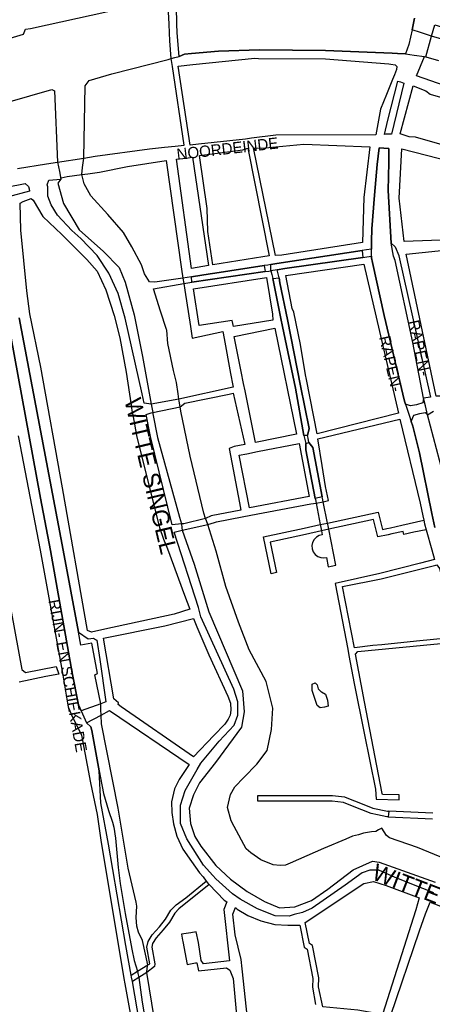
# Model space of a CAD drawing. Header units: metres. Extents: x 89872 to 99175, y 455036 to 468911.
# Tile 74 of 196: x 92937 to 93303, y 463180 to 464054. Entities that reach past the tile are written whole.
import ezdxf
from ezdxf.enums import TextEntityAlignment as Align

# ---------------------------------------------------------------- set-up
doc = ezdxf.new("R2010")
doc.units = ezdxf.units.M
doc.layers.add('Straatnamen', color=7, linetype='Continuous')
doc.layers.add('Straatnamen doorgaand', color=7, linetype='Continuous')
doc.layers.add('Waterdeel', color=7, linetype='Continuous', true_color=0x00aaff)
doc.layers.add('Wegdeel', color=7, linetype='Continuous', true_color=0x9a9a9a)

msp = doc.modelspace()

# ---------------------------------------------------------------- linework, layer by layer
at = {"layer": 'Waterdeel', "lineweight": -3}
for p, q in [((92879, 463803.28), (92939.17, 463477.37)), ((92939.17, 463477.37), (92942.43, 463474.74)), ((92942.43, 463474.74), (92969.58, 463480.01)), ((92969.58, 463480.01), (92971.98, 463473.28)), ((92960.54, 463471.39), (92936.7, 463466.16)), ((92971.98, 463473.28), (92960.54, 463471.39)), ((93196.64, 463464.54), (93199.36, 463465.59)), ((93196.64, 463461.9), (93196.64, 463464.54)), ((93196.64, 463458.74), (93196.64, 463461.9)), ((93199.36, 463465.59), (93200.99, 463464.01)), ((93200.99, 463464.01), (93202.08, 463460.32)), ((93202.08, 463460.32), (93204.41, 463458.05)), ((93200.99, 463445.56), (93196.64, 463458.74)), ((93204.41, 463458.05), (93204.79, 463457.68)), ((93204.79, 463457.68), (93208.6, 463455.58)), ((93208.6, 463455.58), (93210.23, 463450.3)), ((93203.71, 463443.45), (93200.99, 463445.56)), ((93207.51, 463443.98), (93203.71, 463443.45)), ((93210.77, 463445.03), (93207.51, 463443.98)), ((93210.23, 463450.3), (93210.77, 463445.03))]:
    msp.add_line(p, q, dxfattribs=at)
for points in [[(92903.86, 464030.39), (92940.71, 464041.22), (92942.47, 464045.6), (92946.71, 464046.19), (93015.39, 464061.25)], [(93369.6, 464019.97), (93302.58, 464039.43), (93292.84, 464042.65), (93285.24, 464045.16), (93287.34, 464055.35)], [(93314.95, 463643.12), (93298.91, 463703.34), (93297.06, 463711.39), (93295.47, 463718.33), (93285.92, 463767.61), (93270.17, 463840.51), (93268.69, 463844.22), (93266.72, 463855.77), (93264, 463902.59), (93264.61, 463927.3), (93264.62, 463939.66), (93260.29, 463939.97), (93255.97, 463940.28), (93254.43, 463925.45), (93251.96, 463898.27), (93249.49, 463868.61), (93249.35, 463857.45), (93249.27, 463850.49), (93244.95, 463849.87), (93241, 463849.3), (93165.4, 463837.63), (93159.87, 463836.78), (93157.24, 463836.41), (93153.97, 463835.95), (93110.19, 463829.1), (93106.04, 463828.49), (93089.64, 463825.94), (93085.74, 463825.3), (93081.98, 463824.69), (93057.04, 463821.08), (93052.35, 463821.46), (93048, 463828.46), (93045.22, 463836.49), (93036.58, 463852.55), (93029.17, 463865.22), (93015.27, 463881.28), (93000.45, 463897.65), (92994.27, 463908.46), (92992.2, 463916.76), (92993.08, 463922.94), (92994.26, 463931.33), (92995.2, 463995.26), (92998.91, 464000.2), (93018.81, 464006.03), (93069, 464018.73), (93071.68, 464019.59), (93074.76, 464020.61), (93078.78, 464021.35), (93083.51, 464023.37), (93089.73, 464023.95), (93113.46, 464026.15), (93149.9, 464027.38), (93208.57, 464026.77), (93267.63, 464024.31), (93272.37, 464024.08), (93279.42, 464023.74), (93287.15, 464022.73), (93296.42, 464021.52), (93297.57, 464021.19), (93308.82, 464017.97)], [(92926.65, 463981.05), (92965.87, 463992.17), (92968.03, 463990.93), (92970.84, 463927.7), (92972.45, 463919.3), (92973.73, 463912.63), (92971.03, 463908.94), (92976.19, 463891), (92990.07, 463867.61), (93011.56, 463848.5), (93025.57, 463834.25), (93030.71, 463821.04), (93038.89, 463792.32), (93046.3, 463755.25), (93053.89, 463713.07), (93054.41, 463710.1), (93055.23, 463705.44), (93055.26, 463704.28), (93059.43, 463683.28), (93078.88, 463612.54), (93080.8, 463606.77), (93081.11, 463603.28), (93081.31, 463601.04), (93092.01, 463570.84), (93105.01, 463528.65), (93134.93, 463458.41), (93136.47, 463439.87), (93134, 463426.28), (93110.84, 463395.09), (93096.64, 463376.86), (93091.39, 463366.36), (93087.68, 463354.31), (93088.61, 463340.72), (93092.47, 463329.29), (93098.02, 463320.64), (93111.3, 463303.65), (93124.27, 463291.3), (93139.09, 463280.49), (93154.22, 463271.53), (93167.81, 463265.97), (93181.4, 463266.9), (93195.91, 463272.46), (93210.42, 463282.65), (93232.96, 463299.64), (93250.26, 463307.36), (93255.97, 463306.43), (93305.63, 463288.78)], [(93367.07, 463287.78), (93289.93, 463319.41), (93265.17, 463328.2), (93262.7, 463330.18), (93260.48, 463333.41), (93258.44, 463336.65), (93255.55, 463335.28), (93253.17, 463333.75), (93249.25, 463333.41), (93242.11, 463332.22), (93237.68, 463330.86), (93232.37, 463329.6), (93226.48, 463326.82), (93206.81, 463318.72), (93177.08, 463305.73), (93172.99, 463303.91), (93168.22, 463303.68), (93162.09, 463304.14), (93151.18, 463308.45), (93142.1, 463314.81), (93138.17, 463318.48), (93127.48, 463338.22), (93124.74, 463343.19), (93121.65, 463354.93), (93124.08, 463366.49), (93128.18, 463373.35), (93135.91, 463381.72), (93147.46, 463393.51), (93156.79, 463405.55), (93160.48, 463424.22), (93161.7, 463443.14), (93155.81, 463466.72), (93140.79, 463494.86), (93131.42, 463519.39), (93120.1, 463551.08), (93111.46, 463582.58), (93104.02, 463606.18), (93102.92, 463609.32), (93102.16, 463611.49), (93100.5, 463616.25), (93088.47, 463666.68), (93080.11, 463706.6), (93079.5, 463710.67), (93078.7, 463715.47), (93078.38, 463717.41), (93077.72, 463722), (93076.26, 463732.09), (93073.76, 463742.91), (93068.62, 463766.79), (93067.61, 463778.73), (93067.45, 463779.32), (93062.21, 463795.41), (93056.03, 463815.18), (93082.88, 463820.07), (93086.38, 463820.68), (93090.02, 463821.31), (93154.92, 463830.7), (93158.32, 463830.98), (93160.11, 463831.12), (93160.95, 463827.9), (93161.83, 463824.52), (93168.98, 463788.88), (93170.48, 463781.7), (93181.86, 463727.14), (93189.15, 463685), (93189.76, 463682.78), (93191.09, 463677.94), (93191.09, 463672.4), (93199.32, 463629.33), (93199.52, 463628.29), (93200.12, 463625.17), (93203.78, 463606.01), (93204.26, 463603.5), (93204.84, 463600.47), (93205.52, 463596.93), (93202.84, 463596.26), (93200.36, 463594.83), (93198.38, 463592.78), (93197.03, 463590.25), (93196.44, 463587.45), (93196.64, 463584.6), (93197.62, 463581.91), (93199.3, 463579.6), (93201.56, 463577.84), (93204.21, 463576.77), (93207.05, 463576.47), (93209.35, 463576.88), (93210.97, 463568.68), (93213.61, 463569.24), (93217.67, 463570.1), (93211.32, 463601.88), (93210.72, 463604.9), (93210.21, 463607.41), (93206.46, 463626.17), (93205.73, 463629.56), (93205.49, 463630.69), (93197.38, 463674.39), (93193.82, 463678.82), (93192.99, 463682.67), (93192.47, 463685.08), (93194.06, 463691.31), (93186.18, 463729.3), (93174.76, 463787.99), (93167.97, 463820.73), (93167.24, 463825.14), (93166.39, 463828.69), (93165.59, 463832.06), (93172.37, 463833.22), (93241.49, 463843.21), (93245.28, 463843.76), (93249.2, 463844.33), (93249.18, 463842.67), (93250.07, 463838.69), (93260.6, 463791.7), (93278.51, 463715.71), (93279.42, 463712.99), (93281.77, 463705.92), (93282.69, 463703.18), (93284.6, 463697.43), (93285.92, 463693.47), (93291.79, 463669.69), (93302.93, 463615.81), (93305.45, 463603.62)], [(92925.88, 463792.63), (92955.68, 463629.53), (92964.48, 463583.2), (92983.78, 463474.47), (92989.34, 463446.05), (92991.74, 463440.76), (92994.08, 463435.6), (92996.62, 463430.03), (93000.26, 463426.71), (93001.15, 463423.25), (93007.83, 463387.42), (93011.53, 463367.37), (93016.04, 463352.31), (93019.58, 463342.09), (93020.79, 463337.58), (93022.24, 463327.84), (93024.58, 463301.91), (93026.43, 463287.58), (93030.77, 463261.09), (93036.65, 463229.36), (93038.91, 463219.3), (93041.86, 463209.86), (93042.1, 463207.77), (93042.86, 463204.08), (93045.79, 463182.34), (93051.87, 463147.53)], [(93056.91, 463167.03), (93049.86, 463208.63), (93050.21, 463212.46), (93050.74, 463215.34), (93046.3, 463237.01), (93042.53, 463244.5), (93041, 463249.82), (93040.52, 463257.47), (93041.16, 463267.45), (93040.44, 463270.99), (93033.39, 463301.19), (93024.54, 463354.31), (93009.71, 463429.37), (93009.45, 463437.07), (93009.29, 463441.84), (93009.11, 463447.15), (93003.86, 463472.68), (93006.27, 463473.88), (93001.12, 463500.73), (92991.34, 463499.18), (92989.27, 463510.52), (92975.9, 463583.51), (92936.69, 463789.54)]]:
    msp.add_lwpolyline(points, dxfattribs=at)
at = {"layer": 'Wegdeel'}
for p, q in [((93263.88, 463964.92), (93272.69, 463999.57)), ((93277.91, 463997.9), (93266.9, 463952.6)), ((93272.69, 463999.57), (93275.04, 463998.82)), ((93275.04, 463998.82), (93277.91, 463997.9)), ((93260.68, 463952.34), (93263.88, 463964.92)), ((93262.08, 463952.4), (93260.68, 463952.34)), ((93263.79, 463952.47), (93262.08, 463952.4)), ((93266.9, 463952.6), (93263.79, 463952.47)), ((93210.21, 463607.41), (93255.16, 463617.2)), ((93255.16, 463617.2), (93259.09, 463601.75)), ((93251.04, 463610.53), (93211.32, 463601.88)), ((93254.97, 463595.06), (93251.04, 463610.53)), ((93276.07, 463605.52), (93295.66, 463610.14)), ((93295.66, 463610.14), (93296.4, 463606.86)), ((93153.57, 463595.07), (93189.43, 463602.88)), ((93189.43, 463602.88), (93203.78, 463606.01)), ((93204.84, 463600.47), (93190.6, 463597.36)), ((93203.78, 463606.01), (93210.21, 463607.41)), ((93211.32, 463601.88), (93204.84, 463600.47)), ((93259.09, 463601.75), (93263, 463602.62)), ((93263, 463602.62), (93266.09, 463603.3)), ((93266.09, 463603.3), (93276.07, 463605.52)), ((93277.26, 463600.01), (93267.27, 463597.79)), ((93277.84, 463597.28), (93277.26, 463600.01)), ((93297.62, 463601.52), (93286.83, 463599.21)), ((93296.4, 463606.86), (93297.62, 463601.52)), ((93160.34, 463562.45), (93153.57, 463595.07)), ((93190.6, 463597.36), (93159.46, 463590.58)), ((93264.07, 463597.08), (93254.97, 463595.06)), ((93267.27, 463597.79), (93264.07, 463597.08)), ((93286.83, 463599.21), (93277.84, 463597.28)), ((93159.46, 463590.58), (93165.06, 463563.56)), ((93162.72, 463563.01), (93160.34, 463562.45)), ((93165.06, 463563.56), (93162.72, 463563.01)), ((93148.43, 463363.1), (93148.43, 463365.6)), ((93148.43, 463365.6), (93214.7, 463365.59)), ((93214.7, 463365.59), (93225.44, 463364.44)), ((93225.44, 463364.44), (93225.88, 463364.33)), ((93225.88, 463364.33), (93242.43, 463357.67)), ((93148.43, 463360.6), (93148.43, 463363.1)), ((93214.42, 463360.6), (93148.43, 463360.6)), ((93224.4, 463359.54), (93214.42, 463360.6)), ((93239.7, 463353.38), (93224.4, 463359.54)), ((93242.43, 463357.67), (93250.45, 463354.45)), ((93240.56, 463353.03), (93239.7, 463353.38)), ((93249, 463349.66), (93240.56, 463353.03)), ((93254.46, 463348.5), (93249, 463349.66)), ((93250.45, 463354.45), (93263.35, 463351.75)), ((93262.75, 463346.78), (93254.46, 463348.5)), ((93264.16, 463346.72), (93262.75, 463346.78)), ((93263.35, 463351.75), (93264.55, 463351.7)), ((93264.35, 463349.21), (93264.16, 463346.72)), ((93264.55, 463351.7), (93264.35, 463349.21)), ((93105.21, 463286.67), (93078.47, 463265.17)), ((93084.45, 463274.96), (93102.72, 463289.8)), ((93102.72, 463289.8), (93104.22, 463287.92)), ((93104.22, 463287.92), (93105.21, 463286.67)), ((93071.33, 463263.87), (93075.95, 463268.76)), ((93075.95, 463268.76), (93084.45, 463274.96)), ((93066.43, 463255.84), (93071.33, 463263.87)), ((93074.77, 463261.24), (93069.97, 463253.39)), ((93078.47, 463265.17), (93074.77, 463261.24)), ((93061.23, 463249.18), (93066.43, 463255.84)), ((93069.97, 463253.39), (93064.52, 463246.41)), ((93051.09, 463236), (93054.74, 463242.02)), ((93054.74, 463242.02), (93061.23, 463249.18)), ((93064.52, 463246.41), (93058.2, 463239.43)), ((93050.12, 463231.2), (93051.09, 463236)), ((93055.15, 463234.42), (93054.5, 463231.16)), ((93058.2, 463239.43), (93055.15, 463234.42)), ((93052.75, 463216.33), (93050.12, 463231.2)), ((93054.5, 463231.16), (93057.11, 463216.32)), ((93041.86, 463209.86), (93050.74, 463215.34)), ((93050.74, 463215.34), (93052.75, 463216.33)), ((93057.11, 463216.32), (93056.68, 463213.92)), ((93036.13, 463206.28), (93041.86, 463209.86)), ((93049.86, 463208.63), (93042.86, 463204.08)), ((93056.68, 463213.92), (93049.86, 463208.63)), ((93036.5, 463204.53), (93036.13, 463206.28)), ((93037.35, 463200.49), (93036.5, 463204.53)), ((93042.86, 463204.08), (93037.35, 463200.49))]:
    msp.add_line(p, q, dxfattribs=at)
for points in [[(92935.4, 463922.17), (92960.89, 463926.15), (92970.84, 463927.7), (92994.26, 463931.33), (93004.15, 463932.86), (93052.33, 463939.35), (93065.72, 463940.83), (93075, 463941.84), (93083.2, 463942.75), (93072.62, 464012.58), (93071.68, 464019.59), (93070.54, 464035.41), (93070.2, 464042.39), (93069.81, 464050.13), (93069, 464066.3)], [(93287.34, 464055.35), (93285.24, 464045.16), (93282.52, 464032.02), (93279.42, 464023.74), (93272.37, 464024.08), (93267.63, 464024.31), (93208.57, 464026.77), (93149.9, 464027.38), (93113.46, 464026.15), (93089.73, 464023.95), (93083.51, 464023.37), (93078.78, 464021.35), (93076.98, 464042.41), (93076.61, 464050.51), (93076.24, 464065.64)], [(92925.62, 463905.5), (92942.18, 463908.88), (92945.13, 463905.94), (92945.67, 463904.09), (92945.78, 463902.01), (92926.26, 463896.64)], [(92936.69, 463789.54), (92975.9, 463583.51), (92989.27, 463510.52), (92997.93, 463504.8), (93002.73, 463505.23), (93004.52, 463504.13), (93005.56, 463503.49), (93008.18, 463486.48), (93013.61, 463448.78), (93009.11, 463447.15), (92991.74, 463440.76), (92989.34, 463446.05), (92983.78, 463474.47), (92964.48, 463583.2), (92955.68, 463629.53), (92925.88, 463792.63)], [(93305.45, 463603.62), (93302.93, 463615.81), (93291.79, 463669.69), (93285.92, 463693.47), (93284.6, 463697.43), (93286.85, 463703.05), (93292.1, 463704.59), (93296.73, 463705.52), (93298.91, 463703.34), (93304.31, 463706.83)], [(93304.52, 463279.27), (93294.9, 463283.07), (93270.17, 463292.84), (93255.66, 463299.33), (93247.79, 463299.33), (93240.99, 463297.17), (93225.86, 463286.05), (93196.53, 463265.66), (93188.07, 463261.88), (93180.56, 463260.09), (93176.15, 463258.55), (93163.79, 463258.86), (93148.05, 463265.04), (93132.64, 463273.73), (93126.01, 463278.52), (93111.26, 463291.78), (93108.58, 463294.73), (93100.19, 463303.96), (93085.37, 463327.13), (93079.96, 463340.72), (93079.96, 463357.09), (93083.98, 463370.07), (93094.57, 463388.83), (93097.89, 463394.36), (93114.22, 463413.78), (93127.5, 463427.99), (93130.8, 463437.1), (93130.6, 463448.83), (93127.21, 463459.95), (93097.89, 463524.11), (93095.68, 463532.58), (93074.19, 463599.44), (93081.31, 463601.04), (93104.02, 463606.18), (93109.92, 463608.02), (93111.81, 463608.61), (93134.53, 463612.91), (93142.18, 463614.35), (93195.32, 463624.41), (93200.12, 463625.17), (93206.46, 463626.17), (93211.02, 463627.37), (93208.43, 463639.91), (93205.54, 463658.52), (93201.7, 463682.24), (93274.43, 463699.61), (93292.52, 463625.02), (93294.86, 463613.91), (93295.66, 463610.14), (93296.4, 463606.86), (93297.62, 463601.52), (93302.75, 463583.8), (93305.28, 463574.97), (93292.81, 463571.87), (93256.54, 463562.6), (93217.16, 463553.88), (93228.16, 463495.55), (93229.22, 463489.94), (93233.89, 463465.2), (93242.81, 463421), (93252.85, 463371.31), (93253.32, 463362.4), (93273.77, 463361.92), (93273.81, 463363.56), (93273.78, 463366.3), (93259.04, 463366.65), (93258.87, 463367.57), (93243.11, 463448.88), (93235.17, 463491.06), (93237.23, 463493.34), (93319.85, 463501.53)], [(93057.62, 463050.18), (93030.66, 463198.54), (93029.87, 463203.34), (93009.59, 463325.94), (93006.2, 463348.8), (93000.45, 463376.86), (92992.42, 463419.18), (92988.63, 463426.66), (92983.42, 463436.95), (92980.38, 463444.2), (92975.28, 463476.01), (92955.83, 463583.51), (92936.22, 463684.82)], [(93062.16, 463055.09), (93037.35, 463200.49), (93036.5, 463204.53), (93036.13, 463206.28), (93031.33, 463232.61), (93015.89, 463322.49), (93009.1, 463359.25), (93007.83, 463387.42), (93001.15, 463423.25), (93000.26, 463426.71), (92996.62, 463430.03), (93009.45, 463437.07), (93016.82, 463441.11), (93087.52, 463393.24), (93078.69, 463379.97), (93074.51, 463371.62), (93071.81, 463360.08), (93072.05, 463350.74), (93073.53, 463340.42), (93076.72, 463329.61), (93081.88, 463318.07), (93089.49, 463307.26), (93096.86, 463297.18), (93099.83, 463293.45), (93102.72, 463289.8), (93104.22, 463287.92), (93105.21, 463286.67), (93118.72, 463272.86), (93120.92, 463271.32), (93118.15, 463264.52), (93123.21, 463219), (93100.19, 463216.24), (93098.17, 463219.34), (93095.68, 463235.33), (93093.77, 463244.62), (93089.05, 463243.85), (93080.73, 463242.49), (93081.63, 463237.3), (93081.9, 463236.24), (93085.71, 463215.77), (93090.3, 463216.62), (93093.18, 463217.1), (93094.45, 463217.3), (93095.97, 463209.96), (93120.56, 463212.72), (93123.64, 463210.55), (93126.66, 463203.16), (93135.93, 463099.16)], [(93303.71, 463350.02), (93264.55, 463351.7), (93264.35, 463349.21), (93264.16, 463346.72), (93303.49, 463345.02)], [(93149.11, 463076.69), (93134.59, 463211.73), (93133.57, 463220.29), (93128.22, 463241.91), (93126.26, 463260.31), (93128.58, 463266.23), (93130.27, 463264.76), (93139.6, 463259.1), (93151.15, 463254.44), (93163.43, 463251.24), (93174.97, 463250.51), (93185.61, 463250.51), (93189.43, 463231.21), (93192.1, 463229.38), (93197.11, 463203.38), (93196.86, 463195.46), (93199.48, 463180.26)]]:
    msp.add_lwpolyline(points, dxfattribs=at)
for points in [[(93517.48, 463942.27), (93512.57, 463944.6), (93464.09, 463965.3), (93445.94, 463971.35), (93429.82, 463972.4), (93419.93, 463973.64), (93391.53, 463975.8), (93377.32, 463977.65), (93356.66, 463982.84), (93320.51, 463993.41), (93289.25, 464004.39), (93296.42, 464021.52), (93297.57, 464021.19), (93302.58, 464039.43), (93305.38, 464049.62), (93314.29, 464046.92), (93319.34, 464045.38), (93378.56, 464027.38), (93401.72, 464015.65), (93453.13, 463991.86), (93515.81, 463960.97), (93523.22, 463956.96), (93524.31, 463953.2)], [(93088.45, 463942.75), (93077.65, 464012.87), (93090.87, 464014.24), (93145.89, 464019.97), (93149.1, 464019.78), (93208.6, 464019.28), (93264.77, 464015.03), (93266.31, 464014.77), (93270.33, 464014.1), (93270.86, 464013.57), (93271.87, 464012.56), (93271.56, 464009.78), (93269.64, 464005.05), (93268.01, 464001.05), (93262.54, 463987.63), (93257.24, 463974.62), (93253.04, 463952.02), (93164.41, 463951.71), (93142.87, 463948.84), (93137.59, 463948.22), (93095.93, 463943.58)], [(93260.68, 463952.34), (93263.88, 463964.92), (93272.69, 463999.57), (93275.04, 463998.82), (93277.91, 463997.9), (93266.9, 463952.6), (93263.79, 463952.47), (93262.08, 463952.4)], [(93479.84, 463889.31), (93452.05, 463906.92), (93436.53, 463913.01), (93429.87, 463915.62), (93427.65, 463916.49), (93398.94, 463924.83), (93381.03, 463929.77), (93371.68, 463931.58), (93365.79, 463932.72), (93361.88, 463933.48), (93336.26, 463935.95), (93328.39, 463938.24), (93288.39, 463949.85), (93282.83, 463950.16), (93274.8, 463952.94), (93286.23, 463995.26), (93297.35, 463990.93), (93301.36, 463988.15), (93366.82, 463969), (93437.54, 463960.04), (93448.9, 463958.56), (93463.95, 463953.98), (93481.38, 463947.38), (93515.66, 463931.93)], [(93163.99, 463844.8), (93144.72, 463940.47), (93151.91, 463939.97), (93189.27, 463943.67), (93247.94, 463941.2), (93242.38, 463896.41), (93241.15, 463856.26), (93169.82, 463845.14)], [(93301.54, 463719.26), (93295.47, 463718.33), (93294.88, 463714.17), (93289.07, 463712.43), (93283.88, 463711.4), (93279.42, 463712.99), (93278.51, 463715.71), (93260.6, 463791.7), (93250.07, 463838.69), (93249.18, 463842.67), (93249.2, 463844.33), (93249.27, 463850.49), (93249.35, 463857.45), (93249.49, 463868.61), (93251.96, 463898.27), (93254.43, 463925.45), (93255.97, 463940.28), (93260.29, 463939.97), (93264.62, 463939.66), (93264.61, 463927.3), (93264, 463902.59), (93266.72, 463855.77), (93270.16, 463852.58), (93273.38, 463844.98), (93273.6, 463844.47)], [(93089.57, 463833.45), (93076.26, 463930.39), (93084.53, 463931.33), (93090.61, 463932.02), (93104.82, 463835.89)], [(93108.56, 463836.49), (93104.2, 463866), (93103.58, 463886.62), (93096.84, 463933.57), (93135.24, 463938.73), (93139.56, 463939.99), (93158.59, 463844.49), (93152.84, 463843.59)], [(93278.36, 463857.18), (93273.72, 463895.8), (93276.2, 463939.35), (93320.04, 463928.23), (93324.67, 463925.45), (93325.34, 463901.69), (93330.16, 463867.29), (93329.92, 463859.66), (93326.84, 463859.04)], [(92991.49, 463859.97), (92983.47, 463867.07), (92970.79, 463880.57), (92965.13, 463889.73), (92962.29, 463897.58), (92962.1, 463905.91), (92961.7, 463907.53), (92963.17, 463911.57), (92973.73, 463912.63), (92974.08, 463913.88), (92979.4, 463914.88), (92992.2, 463916.76), (92997.52, 463917.42), (93008.12, 463918.72), (93032.83, 463923.8), (93067.01, 463929.15), (93080.74, 463832.79), (93081.98, 463824.69), (93082.88, 463820.07), (93083.77, 463814.15), (93088.61, 463781.81), (93090.21, 463771.44), (93117.34, 463777.28), (93118.46, 463771.23), (93124.21, 463740.13), (93126.2, 463729.39), (93126.47, 463727.9), (93078.38, 463717.41), (93053.89, 463713.07), (93047.54, 463713.85), (93046, 463722.2), (93030.87, 463789.23), (93024.54, 463811.16), (93016.2, 463829.08), (93006.01, 463844.83)], [(93000.98, 463510.61), (92997.33, 463511.99), (92975.33, 463638.56), (92956.1, 463745.86), (92946.26, 463792.94), (92943.63, 463813.63), (92938.38, 463867.38), (92937.77, 463891.16), (92940.39, 463892.71), (92947.32, 463895.54), (92949.19, 463893.94), (92957.84, 463879.42), (92974.51, 463863.36), (92996.74, 463841.43), (93006.01, 463830.93), (93013.73, 463814.25), (93020.99, 463791.7), (93025.93, 463771.93), (93031.79, 463741.35), (93036.04, 463712.17), (93036.73, 463707.37), (93037.82, 463701.59), (93041.21, 463683.59), (93061.29, 463603.58), (93064.73, 463593.27), (93068.41, 463584.42), (93083.35, 463543.49), (93088.26, 463531.05), (93074.14, 463526.68), (93012.68, 463513.17)], [(93160.11, 463831.12), (93159.87, 463836.78), (93165.4, 463837.63), (93241, 463849.3), (93241.49, 463843.21), (93172.37, 463833.22), (93165.59, 463832.06)], [(93356.94, 463720.04), (93306.61, 463720.04), (93280.05, 463846.06), (93328.23, 463851.01), (93332.55, 463849.46), (93334.4, 463843.28), (93360.34, 463721.27)], [(93090.02, 463821.31), (93089.64, 463825.94), (93106.04, 463828.49), (93110.19, 463829.1), (93153.97, 463835.95), (93154.92, 463830.7)], [(93200.96, 463686.56), (93191.59, 463734.86), (93190.86, 463739.1), (93186.27, 463765.96), (93180.4, 463794.45), (93178.93, 463797.88), (93173.37, 463827.22), (93242.54, 463837.1), (93273.11, 463704.9)], [(93156.23, 463825.37), (93161.34, 463792.85), (93161.79, 463787.37), (93126.9, 463781.81), (93125.62, 463787.23), (93116.01, 463785.72), (93096.5, 463782.65), (93091.39, 463815.17)], [(93189.15, 463685), (93181.86, 463727.14), (93170.48, 463781.7), (93168.98, 463788.88), (93161.83, 463824.52), (93167.24, 463825.14), (93167.97, 463820.73), (93174.76, 463787.99), (93186.18, 463729.3), (93194.06, 463691.31), (93192.47, 463685.08)], [(93146.52, 463678.97), (93137.18, 463724.81), (93135.84, 463731.35), (93133.69, 463741.94), (93127.38, 463772.88), (93163.64, 463780.27), (93182.79, 463686.37)], [(93126.66, 463722.66), (93136.82, 463677.07), (93127.51, 463675.25), (93123.1, 463673.61), (93132.15, 463625.52), (93133.38, 463618.97), (93106.97, 463613.81), (93102.16, 463611.49), (93082.9, 463606.67), (93080.8, 463606.77), (93072.47, 463605.77), (93053.25, 463684.21), (93049.4, 463703.77), (93053.71, 463705.21), (93055.23, 463705.44), (93079.5, 463710.67), (93083.67, 463713.86), (93122.88, 463721.89)], [(93199.32, 463629.33), (93191.09, 463672.4), (93191.09, 463677.94), (93193.82, 463678.82), (93197.38, 463674.39), (93205.49, 463630.69)], [(93140.95, 463620.88), (93131.96, 463667.7), (93138.6, 463668.97), (93148.09, 463670.79), (93185.07, 463677.89), (93194.06, 463631.08)], [(93307.09, 463570.35), (93309.69, 463566.96), (93324.43, 463505.57), (93319.24, 463505.47), (93289.17, 463502.5), (93258.44, 463499.46), (93250.34, 463498.66), (93234.13, 463496.68), (93223.52, 463551.02), (93257.96, 463557.83), (93293.44, 463566.87), (93306.34, 463570.16)], [(93091.45, 463399.88), (93027.35, 463444.46), (93024.54, 463446.36), (93024.97, 463447.92), (93020.76, 463451.37), (93011.67, 463505.41), (93065.96, 463516.22), (93091.5, 463522.85), (93094.4, 463515.49), (93104.96, 463490.43), (93121.91, 463453.82), (93124.12, 463447.54), (93124.37, 463441.39), (93123.88, 463436.97), (93122.16, 463433.29), (93119.21, 463429.11), (93109.38, 463419.04)], [(93291.66, 463274.9), (93288.48, 463264.23), (93259.02, 463171.35), (93237.08, 463175.18), (93206.01, 463178.01), (93202.2, 463195.94), (93202.44, 463203.8), (93196.92, 463232.54), (93194.21, 463234.39), (93190.41, 463253.06), (93242.36, 463287.54), (93250.95, 463289.23), (93262.41, 463285.87)], [(93343.16, 463149.85), (93266.02, 463170), (93291.72, 463245.64), (93297.24, 463260.56), (93301.25, 463271), (93350.87, 463251.95), (93366.68, 463245.88), (93373.27, 463243.35), (93375.06, 463242.42)]]:
    msp.add_lwpolyline(points, close=True, dxfattribs=at)

# ---------------------------------------------------------------- texts
at = {"layer": 'Straatnamen'}
for s, rotation, p in [('NOORDEINDE', 6.52511, (93121.49, 463939.7)), ('RAPEN-', 282.17586, (93291.75, 463762.75)), ('RAPEN-', 282.9144, (93266.46, 463748.86)), ('RIJN- EN SCHIEKADE', 280.32259, (92979.93, 463471.95))]:
    msp.add_text(s, height=10, rotation=rotation, dxfattribs=at).set_placement(p, align=Align.MIDDLE_CENTER)
at = {"layer": 'Straatnamen doorgaand'}
for rotation, p in [(283.3425, (93053.63, 463649.19)), (338.9138, (93317.32, 463273.21))]:
    msp.add_text('WITTE SINGEL', height=15, rotation=rotation, dxfattribs=at).set_placement(p, align=Align.MIDDLE_CENTER)

doc.saveas('drawing.dxf')
